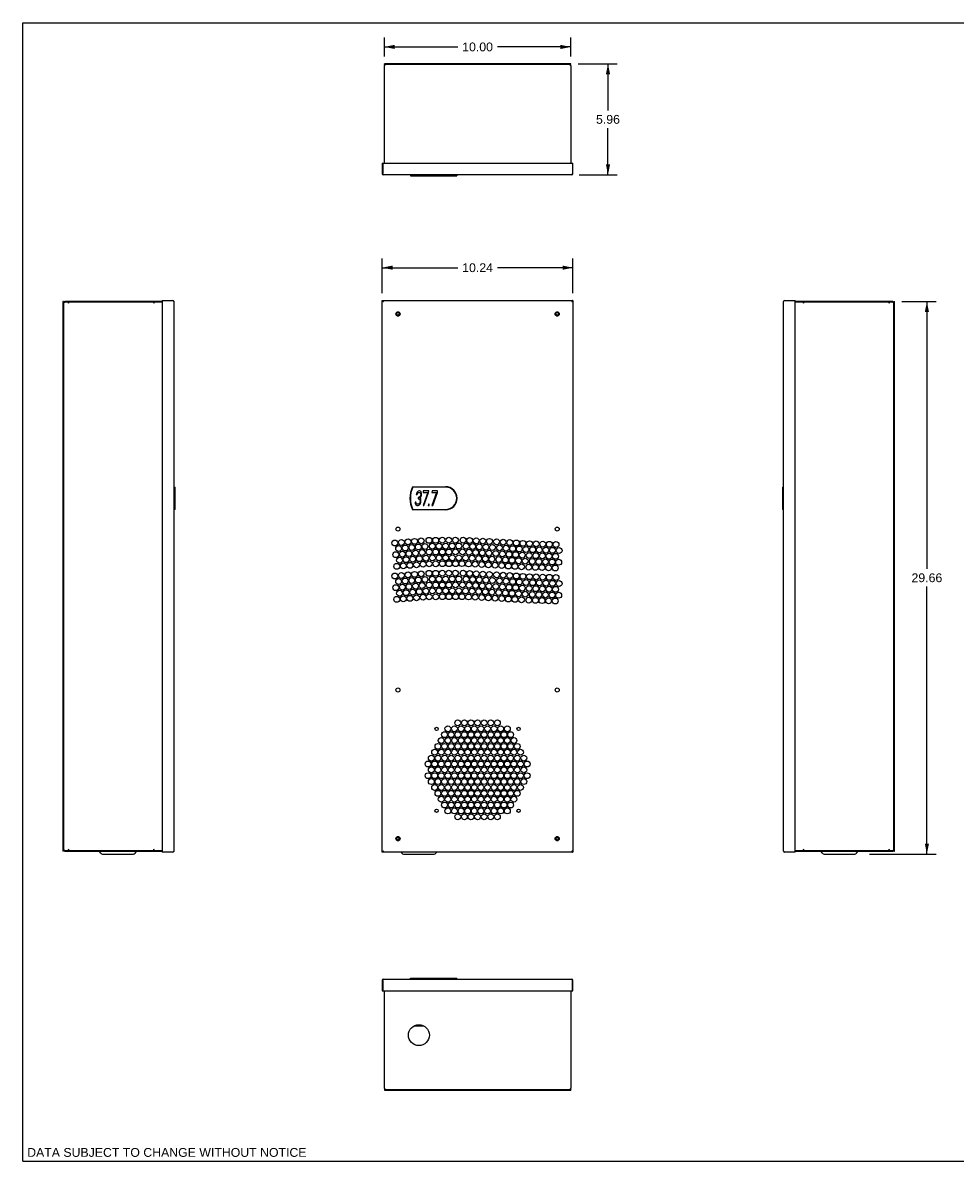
# Model space of a CAD drawing. Header units: inches. Extents: x 0 to 94.4, y 0 to 61.1.
# Tile 1 of 3: x 0 to 50, y 0 to 61.1. Entities that reach past the tile are written whole.
import ezdxf

# ---------------------------------------------------------------- set-up
doc = ezdxf.new("R2010")
doc.units = ezdxf.units.IN
doc.header["$LTSCALE"] = 5.194444
doc.header["$MEASUREMENT"] = 0
doc.layers.get('0').update_dxf_attribs({"linetype": 'CONTINUOUS'})
doc.layers.add('DIMENSIONS', color=7, linetype='CONTINUOUS')
doc.styles.get("Standard").update_dxf_attribs({"font": 'arial.ttf'})
doc.dimstyles.new('DIMSTYLE_1', dxfattribs={"dimtxt": 0.472222, "dimasz": 0.555556, "dimexe": 0.09, "dimexo": 0.07, "dimgap": 0.0425, "dimtad": 0, "dimtih": 1, "dimtoh": 1, "dimzin": 4, "dimdsep": 46, "dimtxsty": 'Standard', "dimblk": '_FILLED', "dimblk1": '_FILLED', "dimblk2": '_FILLED', "dimcen": 0.09, "dimazin": 1, "dimtfac": 1, "dimtdec": 3, "dimtofl": 0, "dimtmove": 0, "dimatfit": 3, "dimldrblk": '_FILLED', "dimfxl": 0, "dimtolj": 1, "dimtzin": 4, "dimarcsym": 0})

# ---------------------------------------------------------------- blocks, each defined once
blk = doc.blocks.new('_FILLED')
at = {"color": 0, "linetype": 'ByBlock'}
blk.add_solid([(0, 0), (-1, 0.2), (-1, -0.2)], dxfattribs=at)
blk = doc.blocks.new('*D1')
at = {"layer": 'DIMENSIONS', "color": 2, "linetype": 'Continuous'}
for p, q in [((19.401, 59.294), (19.401, 60.315)), ((29.401, 59.294), (29.401, 60.315)), ((19.401, 59.815), (23.34, 59.815)), ((29.401, 59.815), (25.462, 59.815))]:
    blk.add_line(p, q, dxfattribs=at)
at = {"layer": 'DIMENSIONS', "color": 2, "linetype": 'Continuous', "xscale": 0.5555555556, "yscale": 0.5555555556, "zscale": 0.5555555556, "rotation": 180}
blk.add_blockref('_FILLED', (19.401, 59.815), dxfattribs=at)
at = {"layer": 'DIMENSIONS', "color": 2, "linetype": 'Continuous', "xscale": 0.5555555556, "yscale": 0.5555555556, "zscale": 0.5555555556}
blk.add_blockref('_FILLED', (29.401, 59.815), dxfattribs=at)
at = {"layer": 'DIMENSIONS', "color": 2, "linetype": 'Continuous', "insert": (24.401, 60.051), "char_height": 0.4722, "width": 1.65014, "attachment_point": 2, "line_spacing_factor": 0.9}
blk.add_mtext('10.00', dxfattribs=at)
blk = doc.blocks.new('*D2')
at = {"layer": 'DIMENSIONS', "color": 2, "linetype": 'Continuous'}
for p, q in [((29.79, 58.905), (31.897, 58.905)), ((31.397, 58.905), (31.397, 56.399)), ((31.397, 52.949), (31.397, 55.455)), ((29.845, 52.949), (31.897, 52.949))]:
    blk.add_line(p, q, dxfattribs=at)
at = {"layer": 'DIMENSIONS', "color": 2, "linetype": 'Continuous', "xscale": 0.5555555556, "yscale": 0.5555555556, "zscale": 0.5555555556}
for p, rotation in [((31.397, 58.905), 90), ((31.397, 52.949), 270)]:
    blk.add_blockref('_FILLED', p, dxfattribs=dict(at, rotation=rotation))
at = {"layer": 'DIMENSIONS', "color": 2, "linetype": 'Continuous', "insert": (31.397, 56.163), "char_height": 0.4722, "width": 1.28325, "attachment_point": 2, "line_spacing_factor": 0.9}
blk.add_mtext('5.96', dxfattribs=at)
blk = doc.blocks.new('*D3')
at = {"layer": 'DIMENSIONS', "color": 2, "linetype": 'Continuous'}
for p, q in [((19.283, 46.595), (19.283, 48.464)), ((29.519, 46.595), (29.519, 48.464)), ((19.283, 47.964), (23.34, 47.964)), ((29.519, 47.964), (25.462, 47.964))]:
    blk.add_line(p, q, dxfattribs=at)
at = {"layer": 'DIMENSIONS', "color": 2, "linetype": 'Continuous', "xscale": 0.5555555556, "yscale": 0.5555555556, "zscale": 0.5555555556, "rotation": 180}
blk.add_blockref('_FILLED', (19.283, 47.964), dxfattribs=at)
at = {"layer": 'DIMENSIONS', "color": 2, "linetype": 'Continuous', "xscale": 0.5555555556, "yscale": 0.5555555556, "zscale": 0.5555555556}
blk.add_blockref('_FILLED', (29.519, 47.964), dxfattribs=at)
at = {"layer": 'DIMENSIONS', "color": 2, "linetype": 'Continuous', "insert": (24.401, 48.2), "char_height": 0.4722, "width": 1.65014, "attachment_point": 2, "line_spacing_factor": 0.9}
blk.add_mtext('10.24', dxfattribs=at)
blk = doc.blocks.new('*D4')
at = {"layer": 'DIMENSIONS', "color": 2, "linetype": 'Continuous'}
for p, q in [((47.165, 46.148), (49.008, 46.148)), ((48.508, 46.148), (48.508, 31.792)), ((48.508, 16.491), (48.508, 30.847)), ((45.434, 16.491), (49.008, 16.491))]:
    blk.add_line(p, q, dxfattribs=at)
at = {"layer": 'DIMENSIONS', "color": 2, "linetype": 'Continuous', "xscale": 0.5555555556, "yscale": 0.5555555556, "zscale": 0.5555555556}
for p, rotation in [((48.508, 46.148), 90), ((48.508, 16.491), 270)]:
    blk.add_blockref('_FILLED', p, dxfattribs=dict(at, rotation=rotation))
at = {"layer": 'DIMENSIONS', "color": 2, "linetype": 'Continuous', "insert": (48.508, 31.555), "char_height": 0.4722, "width": 1.65014, "attachment_point": 2, "line_spacing_factor": 0.9}
blk.add_mtext('29.66', dxfattribs=at)

msp = doc.modelspace()

# ---------------------------------------------------------------- linework, layer by layer
at = {"color": 7, "linetype": 'Continuous'}
for p, q in [((0, 0), (0, 61.1111)), ((0, 61.1111), (94.4444, 61.1111)), ((19.4013, 58.8659), (19.4013, 58.9053)), ((29.4013, 58.9053), (19.4013, 58.9053)), ((29.4013, 58.8659), (19.4013, 58.8659)), ((19.4013, 53.5785), (19.4013, 58.803)), ((29.3908, 58.8193), (29.4013, 58.803)), ((29.4013, 58.8659), (29.4013, 58.9053)), ((29.4013, 58.803), (29.4013, 53.5785)), ((19.2832, 53.5785), (19.2832, 53.0116)), ((19.2832, 53.5785), (29.5194, 53.5785)), ((19.3147, 53.5785), (19.3147, 53.0116)), ((29.4879, 53.5785), (29.4879, 53.0116)), ((29.5194, 53.0116), (29.5194, 53.5785)), ((19.2832, 53.0116), (19.3147, 53.0116)), ((19.3186, 52.9993), (19.3147, 53.0116)), ((19.3225, 52.9875), (19.3186, 52.9993)), ((29.4564, 52.9486), (19.3462, 52.9486)), ((20.795, 52.9486), (20.795, 52.8896)), ((20.795, 52.8896), (23.2832, 52.8896)), ((20.9225, 52.9486), (20.9225, 52.8896)), ((23.2832, 52.9486), (23.2832, 52.8896)), ((29.4603, 52.9498), (29.4564, 52.9486)), ((29.4879, 53.0116), (29.4839, 52.9993)), ((29.4879, 53.0116), (29.5194, 53.0116)), ((2.1539, 46.1481), (2.1539, 16.6481)), ((2.1932, 46.1481), (2.1539, 46.1481)), ((2.1932, 46.1481), (2.1932, 16.6481)), ((2.2212, 46.1047), (2.2321, 46.1087)), ((2.2321, 46.1087), (2.2439, 46.1126)), ((2.2439, 46.1126), (2.2562, 46.1166)), ((2.2562, 46.1481), (2.2562, 46.1166)), ((7.4806, 46.1481), (2.2562, 46.1481)), ((7.4806, 46.1166), (2.2562, 46.1166)), ((2.4167, 46.1166), (2.4531, 46.0536)), ((2.4531, 46.1165), (2.4531, 46.0536)), ((7.0358, 46.0536), (7.0721, 46.1166)), ((7.0358, 46.0536), (7.0358, 46.1146)), ((7.4806, 46.2064), (7.4806, 16.5897)), ((7.4806, 46.2064), (8.0476, 46.2064)), ((8.0476, 46.2064), (8.0639, 46.1959)), ((8.1084, 46.1539), (8.1106, 46.1434)), ((8.1106, 46.1434), (8.1106, 16.6527)), ((19.2832, 16.5897), (19.2832, 46.2064)), ((19.2832, 46.2064), (29.5194, 46.2064)), ((19.3157, 46.1959), (19.3147, 46.2064)), ((19.3186, 46.2051), (19.3147, 46.2064)), ((19.3147, 46.1644), (19.3298, 46.1539)), ((19.3304, 46.1644), (19.3239, 46.1749)), ((19.3298, 46.1539), (19.3462, 46.1434)), ((29.4603, 46.1557), (29.4564, 46.1434)), ((29.5172, 46.1959), (29.5194, 46.2064)), ((29.5194, 46.2064), (29.5194, 16.5897)), ((40.819, 16.6527), (40.819, 46.1434)), ((40.8657, 46.1959), (40.882, 46.2064)), ((40.882, 46.2064), (41.4489, 46.2064)), ((41.4489, 16.5897), (41.4489, 46.2064)), ((46.6733, 46.1481), (41.4489, 46.1481)), ((46.6733, 46.1166), (41.4489, 46.1166)), ((41.8574, 46.1166), (41.8938, 46.0536)), ((41.8938, 46.1165), (41.8938, 46.0536)), ((46.4765, 46.0536), (46.5128, 46.1166)), ((46.4765, 46.0536), (46.4765, 46.1146)), ((46.6733, 46.1166), (46.6733, 46.1481)), ((46.6733, 46.1166), (46.6856, 46.1126)), ((46.6856, 46.1126), (46.6974, 46.1087)), ((46.7363, 16.6481), (46.7363, 46.1481)), ((46.7363, 46.1481), (46.7757, 46.1481)), ((46.7757, 16.6481), (46.7757, 46.1481)), ((20.0673, 45.5703), (20.0233, 45.494)), ((20.0233, 45.4714), (20.0673, 45.3951)), ((20.0859, 45.3843), (20.1748, 45.3843)), ((20.1749, 45.5811), (20.086, 45.5811)), ((20.2375, 45.494), (20.1935, 45.5703)), ((20.1935, 45.3951), (20.2375, 45.4714)), ((28.609, 45.5703), (28.565, 45.494)), ((28.565, 45.4714), (28.6091, 45.3951)), ((28.7166, 45.5811), (28.6277, 45.5811)), ((28.6277, 45.3843), (28.7166, 45.3843)), ((28.7793, 45.494), (28.7352, 45.5703)), ((28.7352, 45.3951), (28.7792, 45.4714)), ((8.1106, 36.1855), (8.1696, 36.1855)), ((8.1696, 34.9847), (8.1696, 36.1855)), ((20.9097, 36.2051), (22.6828, 36.2051)), ((22.6828, 36.1855), (20.9225, 36.1855)), ((40.7599, 36.1855), (40.7599, 34.9847)), ((40.7599, 36.1855), (40.819, 36.1855)), ((21.1309, 35.8615), (21.1144, 35.7945)), ((21.1144, 35.7945), (21.1555, 35.7945)), ((21.1719, 35.9285), (21.1309, 35.8615)), ((21.1555, 35.7945), (21.178, 35.8447)), ((21.2088, 35.962), (21.1719, 35.9285)), ((21.178, 35.8447), (21.2067, 35.8782)), ((21.2067, 35.8782), (21.2498, 35.895)), ((21.2169, 35.6269), (21.2087, 35.5599)), ((21.2087, 35.5599), (21.2415, 35.5599)), ((21.2683, 35.9788), (21.2088, 35.962)), ((21.2497, 35.6269), (21.2169, 35.6269)), ((21.2415, 35.5599), (21.2886, 35.5432)), ((21.303, 35.6604), (21.2497, 35.6269)), ((21.2498, 35.895), (21.2826, 35.895)), ((21.2847, 35.9788), (21.2683, 35.9788)), ((21.2826, 35.895), (21.3216, 35.8782)), ((21.3401, 35.962), (21.2847, 35.9788)), ((21.2886, 35.5432), (21.3091, 35.5097)), ((21.3236, 35.694), (21.303, 35.6604)), ((21.3091, 35.5097), (21.3173, 35.4427)), ((21.3112, 35.5934), (21.3502, 35.6437)), ((21.3481, 35.5599), (21.3112, 35.5934)), ((21.3216, 35.8782), (21.3421, 35.8447)), ((21.3482, 35.761), (21.3236, 35.694)), ((21.3688, 35.9285), (21.3401, 35.962)), ((21.3421, 35.8447), (21.3523, 35.7945)), ((21.3583, 35.5097), (21.3481, 35.5599)), ((21.3523, 35.7945), (21.3482, 35.761)), ((21.3502, 35.6437), (21.3728, 35.694)), ((21.3583, 35.4428), (21.3583, 35.5097)), ((21.3933, 35.8615), (21.3688, 35.9285)), ((21.3728, 35.694), (21.3892, 35.761)), ((21.3892, 35.761), (21.3933, 35.7946)), ((21.3933, 35.7946), (21.3933, 35.8615)), ((21.7255, 35.895), (21.4751, 35.1914)), ((21.4898, 35.9788), (21.4795, 35.895)), ((21.4795, 35.895), (21.7255, 35.895)), ((21.785, 35.9788), (21.4898, 35.9788)), ((21.5243, 35.1914), (21.7747, 35.895)), ((21.7747, 35.895), (21.785, 35.9788)), ((22.1931, 35.895), (21.9426, 35.1914)), ((21.9573, 35.9788), (21.947, 35.895)), ((21.947, 35.895), (22.1931, 35.895)), ((22.2526, 35.9788), (21.9573, 35.9788)), ((21.9918, 35.1914), (22.2423, 35.895)), ((22.2423, 35.895), (22.2526, 35.9788)), ((8.1696, 34.9847), (8.1106, 34.9847)), ((22.6828, 34.965), (20.9097, 34.965)), ((20.9225, 34.9847), (22.6828, 34.9847)), ((21.0548, 35.3756), (21.0568, 35.3254)), ((21.0958, 35.3756), (21.0548, 35.3756)), ((21.0568, 35.3254), (21.0671, 35.2751)), ((21.0671, 35.2751), (21.0876, 35.2416)), ((21.0876, 35.2416), (21.1163, 35.2081)), ((21.0999, 35.3421), (21.0958, 35.3756)), ((21.1122, 35.3086), (21.0999, 35.3421)), ((21.1265, 35.2919), (21.1122, 35.3086)), ((21.1163, 35.2081), (21.147, 35.1914)), ((21.1655, 35.2751), (21.1265, 35.2919)), ((21.147, 35.1914), (21.2126, 35.1914)), ((21.2147, 35.2751), (21.1655, 35.2751)), ((21.2126, 35.1914), (21.2475, 35.2081)), ((21.2578, 35.2919), (21.2147, 35.2751)), ((21.2475, 35.2081), (21.2844, 35.2416)), ((21.2762, 35.3086), (21.2578, 35.2919)), ((21.2968, 35.3421), (21.2762, 35.3086)), ((21.2844, 35.2416), (21.3131, 35.2751)), ((21.3091, 35.3756), (21.2968, 35.3421)), ((21.3173, 35.4427), (21.3091, 35.3756)), ((21.3131, 35.2751), (21.3357, 35.3254)), ((21.3357, 35.3254), (21.3501, 35.3756)), ((21.3501, 35.3756), (21.3583, 35.4428)), ((21.4751, 35.1914), (21.5243, 35.1914)), ((21.7643, 35.2751), (21.754, 35.1914)), ((21.754, 35.1914), (21.795, 35.1914)), ((21.8053, 35.2751), (21.7643, 35.2751)), ((21.795, 35.1914), (21.8053, 35.2751)), ((21.9426, 35.1914), (21.9918, 35.1914)), ((40.819, 34.9847), (40.7599, 34.9847)), ((20.0673, 17.401), (20.0233, 17.3247)), ((20.0233, 17.3021), (20.0673, 17.2258)), ((20.0859, 17.215), (20.1748, 17.215)), ((20.1749, 17.4118), (20.086, 17.4118)), ((20.2375, 17.3247), (20.1935, 17.401)), ((20.1935, 17.2258), (20.2375, 17.3021)), ((28.609, 17.401), (28.565, 17.3247)), ((28.565, 17.3021), (28.6091, 17.2258)), ((28.7166, 17.4118), (28.6277, 17.4118)), ((28.6277, 17.215), (28.7166, 17.215)), ((28.7793, 17.3247), (28.7352, 17.401)), ((28.7352, 17.2258), (28.7792, 17.3021)), ((2.1932, 16.6481), (2.1539, 16.6481)), ((2.2439, 16.6835), (2.2321, 16.6874)), ((2.2562, 16.6795), (2.2439, 16.6835)), ((2.2562, 16.6795), (7.4806, 16.6795)), ((2.2562, 16.6795), (2.2562, 16.6481)), ((2.2562, 16.6481), (7.4806, 16.6481)), ((2.4531, 16.7425), (2.4167, 16.6795)), ((2.4531, 16.7425), (2.4531, 16.6815)), ((4.1917, 16.5347), (4.1208, 16.6292)), ((6.0216, 16.5347), (6.0925, 16.6292)), ((7.0721, 16.6795), (7.0358, 16.7425)), ((7.0358, 16.6796), (7.0358, 16.7425)), ((8.0476, 16.5897), (7.4806, 16.5897)), ((8.0639, 16.6002), (8.0476, 16.5897)), ((19.2853, 16.6002), (19.2832, 16.5897)), ((29.5194, 16.5897), (19.2832, 16.5897)), ((19.3422, 16.6404), (19.3462, 16.6527)), ((20.2954, 16.5897), (20.3367, 16.5347)), ((22.2079, 16.5897), (22.1666, 16.5347)), ((29.4727, 16.6422), (29.4564, 16.6527)), ((29.4721, 16.6317), (29.4787, 16.6212)), ((29.4879, 16.6317), (29.4727, 16.6422)), ((29.4839, 16.591), (29.4879, 16.5897)), ((29.4868, 16.6002), (29.4879, 16.5897)), ((40.8211, 16.6422), (40.819, 16.6527)), ((40.882, 16.5897), (40.8657, 16.6002)), ((41.4489, 16.5897), (40.882, 16.5897)), ((41.4489, 16.6795), (46.6733, 16.6795)), ((41.4489, 16.6481), (46.6733, 16.6481)), ((41.8938, 16.7425), (41.8574, 16.6795)), ((41.8938, 16.7425), (41.8938, 16.6815)), ((42.908, 16.5347), (42.8371, 16.6292)), ((44.7379, 16.5347), (44.8088, 16.6292)), ((46.5128, 16.6795), (46.4765, 16.7425)), ((46.4765, 16.6796), (46.4765, 16.7425)), ((46.6856, 16.6835), (46.6733, 16.6795)), ((46.6733, 16.6481), (46.6733, 16.6795)), ((46.6974, 16.6874), (46.6856, 16.6835)), ((46.7083, 16.6914), (46.6974, 16.6874)), ((46.7363, 16.6481), (46.7757, 16.6481)), ((4.2799, 16.4906), (5.9334, 16.4906)), ((20.4249, 16.4906), (22.0784, 16.4906)), ((42.9962, 16.4906), (44.6497, 16.4906)), ((20.795, 9.7718), (20.795, 9.8308)), ((20.795, 9.8308), (23.2832, 9.8308)), ((20.9225, 9.8308), (20.9225, 9.7718)), ((23.2832, 9.7718), (23.2832, 9.8308)), ((19.2832, 9.7088), (19.2832, 9.1419)), ((19.3147, 9.7088), (19.2832, 9.7088)), ((19.3147, 9.7088), (19.3186, 9.7211)), ((19.3147, 9.7088), (19.3147, 9.1419)), ((19.3422, 9.7706), (19.3462, 9.7718)), ((19.3462, 9.7718), (29.4564, 9.7718)), ((29.48, 9.7329), (29.4839, 9.7211)), ((29.4839, 9.7211), (29.4879, 9.7088)), ((29.5194, 9.7088), (29.4879, 9.7088)), ((29.4879, 9.1419), (29.4879, 9.7088)), ((29.5194, 9.1419), (29.5194, 9.7088)), ((19.2832, 9.1419), (29.5194, 9.1419)), ((19.4013, 3.9175), (19.4013, 9.1419)), ((29.4013, 9.1419), (29.4013, 3.9175)), ((20.9853, 7.26), (21.518, 7.26)), ((19.4118, 3.9012), (19.4013, 3.9175)), ((19.4013, 3.8545), (19.4013, 3.8151)), ((19.4013, 3.8545), (29.4013, 3.8545)), ((19.4013, 3.8151), (29.4013, 3.8151)), ((29.4013, 3.8545), (29.4013, 3.8151)), ((0, 0), (94.4444, 0))]:
    msp.add_line(p, q, dxfattribs=at)
for points in [[(19.4013, 58.803), (19.4118, 58.8193), (19.4223, 58.8344)], [(19.4223, 58.8344), (19.4328, 58.8475), (19.4433, 58.8575), (19.4538, 58.8638)], [(29.3383, 58.8659), (29.3488, 58.8638), (29.3593, 58.8575), (29.3698, 58.8475)], [(29.3698, 58.8475), (29.3803, 58.8345), (29.3908, 58.8193)], [(19.3462, 52.9486), (19.3422, 52.9498), (19.3383, 52.9534), (19.3343, 52.9592), (19.3304, 52.9671), (19.3265, 52.9766), (19.3225, 52.9875)], [(29.4839, 52.9993), (29.48, 52.9875), (29.4761, 52.9766), (29.4721, 52.9671), (29.4682, 52.9592), (29.4643, 52.9534), (29.4603, 52.9498)], [(2.1932, 46.0851), (2.1944, 46.089), (2.198, 46.0929), (2.2039, 46.0969), (2.2117, 46.1008), (2.2212, 46.1047)], [(8.0639, 46.1959), (8.0791, 46.1854), (8.0921, 46.1749), (8.1021, 46.1644), (8.1084, 46.1539)], [(19.2832, 46.2064), (19.2853, 46.1959), (19.2916, 46.1854)], [(19.2916, 46.1854), (19.3016, 46.1749), (19.3147, 46.1644)], [(19.3239, 46.1749), (19.3189, 46.1854), (19.3157, 46.1959)], [(19.3383, 46.1675), (19.3343, 46.1784), (19.3304, 46.1879), (19.3265, 46.1957), (19.3225, 46.2016), (19.3186, 46.2051)], [(19.3285, 46.1675), (19.3304, 46.1656), (19.3357, 46.1591), (19.3409, 46.1515), (19.3462, 46.1434)], [(19.3462, 46.1434), (19.338, 46.1539), (19.3304, 46.1644)], [(19.3462, 46.1434), (19.3422, 46.1557), (19.3383, 46.1675)], [(29.4564, 46.1434), (29.4616, 46.1515), (29.4669, 46.1591), (29.4721, 46.1656), (29.4741, 46.1675)], [(29.4564, 46.1434), (29.4727, 46.1539), (29.4879, 46.1644)], [(29.4682, 46.1784), (29.4643, 46.1675), (29.4603, 46.1557)], [(29.4787, 46.1749), (29.4721, 46.1644), (29.4645, 46.1539)], [(29.4879, 46.2064), (29.4839, 46.2051), (29.48, 46.2016), (29.4761, 46.1957), (29.4721, 46.1879), (29.4682, 46.1784)], [(29.4879, 46.2064), (29.4868, 46.1959), (29.4837, 46.1854), (29.4787, 46.1749)], [(29.4879, 46.1644), (29.5009, 46.1749), (29.5109, 46.1854), (29.5172, 46.1959)], [(40.819, 46.1434), (40.8211, 46.1539), (40.8274, 46.1644)], [(40.8274, 46.1644), (40.8374, 46.1749), (40.8505, 46.1854), (40.8657, 46.1959)], [(46.6974, 46.1087), (46.7083, 46.1047), (46.7179, 46.1008), (46.7257, 46.0969), (46.7315, 46.0929), (46.7351, 46.089)], [(2.2321, 16.6874), (2.2212, 16.6914), (2.2117, 16.6953), (2.2039, 16.6992), (2.198, 16.7032), (2.1944, 16.7071)], [(8.1021, 16.6317), (8.0921, 16.6212), (8.0791, 16.6107), (8.0639, 16.6002)], [(8.1106, 16.6527), (8.1084, 16.6422), (8.1021, 16.6317)], [(19.3147, 16.6317), (19.3016, 16.6212), (19.2916, 16.6107), (19.2853, 16.6002)], [(19.3462, 16.6527), (19.3298, 16.6422), (19.3147, 16.6317)], [(19.3147, 16.5897), (19.3157, 16.6002), (19.3189, 16.6107), (19.3239, 16.6212)], [(19.3147, 16.5897), (19.3186, 16.591), (19.3225, 16.5945), (19.3265, 16.6004), (19.3304, 16.6082), (19.3343, 16.6177)], [(19.3239, 16.6212), (19.3304, 16.6317), (19.338, 16.6422)], [(19.3462, 16.6527), (19.3409, 16.6446), (19.3357, 16.637), (19.3304, 16.6305), (19.3285, 16.6286)], [(19.3343, 16.6177), (19.3383, 16.6286), (19.3422, 16.6404)], [(29.4741, 16.6286), (29.4721, 16.6305), (29.4669, 16.637), (29.4616, 16.6446), (29.4564, 16.6527)], [(29.4564, 16.6527), (29.4645, 16.6422), (29.4721, 16.6317)], [(29.4564, 16.6527), (29.4603, 16.6404), (29.4643, 16.6286)], [(29.4643, 16.6286), (29.4682, 16.6177), (29.4721, 16.6082), (29.4761, 16.6004), (29.48, 16.5945), (29.4839, 16.591)], [(29.4787, 16.6212), (29.4837, 16.6107), (29.4868, 16.6002)], [(29.5109, 16.6107), (29.5009, 16.6212), (29.4879, 16.6317)], [(29.5194, 16.5897), (29.5172, 16.6002), (29.5109, 16.6107)], [(40.8657, 16.6002), (40.8505, 16.6107), (40.8374, 16.6212), (40.8274, 16.6317), (40.8211, 16.6422)], [(46.7363, 16.711), (46.7351, 16.7071), (46.7315, 16.7032), (46.7257, 16.6992), (46.7179, 16.6953), (46.7083, 16.6914)], [(19.3186, 9.7211), (19.3225, 9.7329), (19.3265, 9.7438), (19.3304, 9.7533), (19.3343, 9.7612), (19.3383, 9.767), (19.3422, 9.7706)], [(29.4564, 9.7718), (29.4603, 9.7706), (29.4643, 9.767), (29.4682, 9.7612), (29.4721, 9.7533), (29.4761, 9.7438), (29.48, 9.7329)], [(19.4328, 3.8729), (19.4223, 3.886), (19.4118, 3.9012)], [(19.4643, 3.8545), (19.4538, 3.8566), (19.4433, 3.8629), (19.4328, 3.8729)], [(29.3803, 3.886), (29.3698, 3.8729), (29.3593, 3.8629), (29.3488, 3.8566)], [(29.4013, 3.9175), (29.3908, 3.9012), (29.3803, 3.886)]]:
    msp.add_lwpolyline(points, dxfattribs=at)
for centre, radius in [((20.1304, 45.4827), 0.1083), ((20.1304, 45.4827), 0.0787), ((20.1304, 45.4827), 0.0709), ((28.6721, 45.4827), 0.1083), ((28.6721, 45.4827), 0.0787), ((28.6721, 45.4827), 0.0709), ((20.1296, 33.9314), 0.1083), ((28.6729, 33.9314), 0.1083), ((19.9625, 33.1876), 0.1575), ((20.1644, 32.8878), 0.1575), ((20.3157, 33.216), 0.1575), ((20.5176, 32.9162), 0.1575), ((20.6689, 33.2444), 0.1575), ((20.8707, 32.9447), 0.1575), ((21.0221, 33.2728), 0.1575), ((21.2239, 32.9731), 0.1575), ((21.3753, 33.3012), 0.1575), ((21.5771, 33.0015), 0.1575), ((21.7963, 33.3294), 0.1575), ((21.9753, 33.0155), 0.1575), ((22.1506, 33.3315), 0.1575), ((22.3296, 33.0176), 0.1575), ((22.5049, 33.3337), 0.1575), ((22.684, 33.0198), 0.1575), ((22.8592, 33.3358), 0.1575), ((23.0383, 33.0219), 0.1575), ((23.2136, 33.3379), 0.1575), ((23.3926, 33.024), 0.1575), ((23.6212, 33.337), 0.1575), ((23.7836, 33.0141), 0.1575), ((23.9751, 33.3206), 0.1575), ((24.1375, 32.9977), 0.1575), ((24.3291, 33.3042), 0.1575), ((24.4915, 32.9813), 0.1575), ((24.683, 33.2878), 0.1575), ((24.8454, 32.9649), 0.1575), ((25.037, 33.2714), 0.1575), ((25.1994, 32.9485), 0.1575), ((25.4201, 33.2528), 0.1575), ((25.5777, 32.9276), 0.1575), ((25.7738, 33.2311), 0.1575), ((25.9313, 32.9059), 0.1575), ((26.1275, 33.2094), 0.1575), ((26.285, 32.8841), 0.1575), ((26.4811, 33.1876), 0.1575), ((26.6387, 32.8624), 0.1575), ((26.8348, 33.1659), 0.1575), ((27.19, 33.1479), 0.1575), ((27.5441, 33.1364), 0.1575), ((27.8983, 33.125), 0.1575), ((28.2524, 33.1135), 0.1575), ((28.6066, 33.1021), 0.1575), ((20.013, 32.5597), 0.1575), ((20.2149, 32.2599), 0.1575), ((20.3662, 32.5881), 0.1575), ((20.5681, 32.2883), 0.1575), ((20.7194, 32.6165), 0.1575), ((20.9213, 32.3168), 0.1575), ((21.0726, 32.6449), 0.1575), ((21.2745, 32.3452), 0.1575), ((21.4258, 32.6733), 0.1575), ((21.6276, 32.3736), 0.1575), ((21.8, 32.6995), 0.1575), ((21.9791, 32.3856), 0.1575), ((22.1544, 32.7016), 0.1575), ((22.3334, 32.3877), 0.1575), ((22.5087, 32.7037), 0.1575), ((22.6878, 32.3899), 0.1575), ((22.863, 32.7059), 0.1575), ((23.0421, 32.392), 0.1575), ((23.2173, 32.708), 0.1575), ((23.3964, 32.3941), 0.1575), ((23.592, 32.7077), 0.1575), ((23.7544, 32.3849), 0.1575), ((23.946, 32.6913), 0.1575), ((24.1084, 32.3685), 0.1575), ((24.2999, 32.6749), 0.1575), ((24.4623, 32.3521), 0.1575), ((24.6539, 32.6585), 0.1575), ((24.8163, 32.3357), 0.1575), ((25.0078, 32.6421), 0.1575), ((25.1702, 32.3193), 0.1575), ((25.3815, 32.6241), 0.1575), ((25.5391, 32.2988), 0.1575), ((25.7352, 32.6024), 0.1575), ((25.8927, 32.2771), 0.1575), ((26.0889, 32.5806), 0.1575), ((26.2464, 32.2554), 0.1575), ((26.4425, 32.5589), 0.1575), ((26.6, 32.2337), 0.1575), ((26.7962, 32.5372), 0.1575), ((26.9923, 32.8407), 0.1575), ((27.1696, 32.5183), 0.1575), ((27.3569, 32.8274), 0.1575), ((27.5238, 32.5069), 0.1575), ((27.711, 32.8159), 0.1575), ((27.8779, 32.4954), 0.1575), ((28.0652, 32.8045), 0.1575), ((28.2321, 32.4839), 0.1575), ((28.4193, 32.793), 0.1575), ((28.5862, 32.4725), 0.1575), ((28.7735, 32.7815), 0.1575), ((20.0636, 31.9318), 0.1575), ((20.4167, 31.9602), 0.1575), ((20.7699, 31.9886), 0.1575), ((21.1231, 32.017), 0.1575), ((21.4763, 32.0454), 0.1575), ((21.8038, 32.0696), 0.1575), ((22.1582, 32.0717), 0.1575), ((22.5125, 32.0738), 0.1575), ((22.8668, 32.076), 0.1575), ((23.2211, 32.0781), 0.1575), ((23.5629, 32.0785), 0.1575), ((23.9168, 32.0621), 0.1575), ((24.2708, 32.0457), 0.1575), ((24.6247, 32.0293), 0.1575), ((24.9787, 32.0129), 0.1575), ((25.3429, 31.9953), 0.1575), ((25.6966, 31.9736), 0.1575), ((26.0502, 31.9519), 0.1575), ((26.4039, 31.9302), 0.1575), ((26.7576, 31.9085), 0.1575), ((26.9537, 32.212), 0.1575), ((27.1493, 31.8887), 0.1575), ((27.3365, 32.1978), 0.1575), ((27.5034, 31.8773), 0.1575), ((27.6907, 32.1863), 0.1575), ((27.8576, 31.8658), 0.1575), ((28.0448, 32.1749), 0.1575), ((28.2117, 31.8543), 0.1575), ((28.399, 32.1634), 0.1575), ((28.5659, 31.8429), 0.1575), ((28.7531, 32.152), 0.1575), ((19.9625, 31.4159), 0.1575), ((20.1644, 31.1162), 0.1575), ((20.3157, 31.4443), 0.1575), ((20.5176, 31.1446), 0.1575), ((20.6689, 31.4727), 0.1575), ((20.8707, 31.173), 0.1575), ((21.0221, 31.5012), 0.1575), ((21.2239, 31.2014), 0.1575), ((21.3753, 31.5296), 0.1575), ((21.5771, 31.2298), 0.1575), ((21.7963, 31.5577), 0.1575), ((21.9753, 31.2439), 0.1575), ((22.1506, 31.5599), 0.1575), ((22.3296, 31.246), 0.1575), ((22.5049, 31.562), 0.1575), ((22.684, 31.2481), 0.1575), ((22.8592, 31.5641), 0.1575), ((23.0383, 31.2502), 0.1575), ((23.2136, 31.5663), 0.1575), ((23.3926, 31.2524), 0.1575), ((23.6212, 31.5653), 0.1575), ((23.7836, 31.2425), 0.1575), ((23.9751, 31.5489), 0.1575), ((24.1375, 31.2261), 0.1575), ((24.3291, 31.5325), 0.1575), ((24.4915, 31.2097), 0.1575), ((24.683, 31.5161), 0.1575), ((24.8454, 31.1933), 0.1575), ((25.037, 31.4997), 0.1575), ((25.1994, 31.1769), 0.1575), ((25.4201, 31.4812), 0.1575), ((25.5777, 31.1559), 0.1575), ((25.7738, 31.4594), 0.1575), ((25.9313, 31.1342), 0.1575), ((26.1275, 31.4377), 0.1575), ((26.285, 31.1125), 0.1575), ((26.4811, 31.416), 0.1575), ((26.6387, 31.0908), 0.1575), ((26.8348, 31.3943), 0.1575), ((26.9923, 31.069), 0.1575), ((27.19, 31.3762), 0.1575), ((27.3569, 31.0557), 0.1575), ((27.5441, 31.3648), 0.1575), ((27.711, 31.0443), 0.1575), ((27.8983, 31.3533), 0.1575), ((28.0652, 31.0328), 0.1575), ((28.2524, 31.3419), 0.1575), ((28.4193, 31.0214), 0.1575), ((28.6066, 31.3304), 0.1575), ((28.7735, 31.0099), 0.1575), ((20.013, 30.788), 0.1575), ((20.2149, 30.4883), 0.1575), ((20.3662, 30.8164), 0.1575), ((20.5681, 30.5167), 0.1575), ((20.7194, 30.8448), 0.1575), ((20.9213, 30.5451), 0.1575), ((21.0726, 30.8733), 0.1575), ((21.2745, 30.5735), 0.1575), ((21.4258, 30.9017), 0.1575), ((21.6276, 30.6019), 0.1575), ((21.8, 30.9278), 0.1575), ((21.9791, 30.6139), 0.1575), ((22.1544, 30.93), 0.1575), ((22.3334, 30.6161), 0.1575), ((22.5087, 30.9321), 0.1575), ((22.6878, 30.6182), 0.1575), ((22.863, 30.9342), 0.1575), ((23.0421, 30.6203), 0.1575), ((23.2173, 30.9364), 0.1575), ((23.3964, 30.6225), 0.1575), ((23.592, 30.9361), 0.1575), ((23.7544, 30.6132), 0.1575), ((23.946, 30.9197), 0.1575), ((24.1084, 30.5968), 0.1575), ((24.2999, 30.9033), 0.1575), ((24.4623, 30.5804), 0.1575), ((24.6539, 30.8869), 0.1575), ((24.8163, 30.564), 0.1575), ((25.0078, 30.8705), 0.1575), ((25.1702, 30.5476), 0.1575), ((25.3815, 30.8524), 0.1575), ((25.5391, 30.5272), 0.1575), ((25.7352, 30.8307), 0.1575), ((25.8927, 30.5055), 0.1575), ((26.0889, 30.809), 0.1575), ((26.2464, 30.4838), 0.1575), ((26.4425, 30.7873), 0.1575), ((26.6, 30.462), 0.1575), ((26.7962, 30.7655), 0.1575), ((26.9537, 30.4403), 0.1575), ((27.1696, 30.7467), 0.1575), ((27.3365, 30.4261), 0.1575), ((27.5238, 30.7352), 0.1575), ((27.6907, 30.4147), 0.1575), ((27.8779, 30.7237), 0.1575), ((28.0448, 30.4032), 0.1575), ((28.2321, 30.7123), 0.1575), ((28.5862, 30.7008), 0.1575), ((20.0636, 30.1601), 0.1575), ((20.4167, 30.1885), 0.1575), ((20.7699, 30.217), 0.1575), ((21.1231, 30.2454), 0.1575), ((21.4763, 30.2738), 0.1575), ((21.8038, 30.2979), 0.1575), ((22.1582, 30.3001), 0.1575), ((22.5125, 30.3022), 0.1575), ((22.8668, 30.3043), 0.1575), ((23.2211, 30.3064), 0.1575), ((23.5629, 30.3068), 0.1575), ((23.9168, 30.2904), 0.1575), ((24.2708, 30.274), 0.1575), ((24.6247, 30.2576), 0.1575), ((24.9787, 30.2412), 0.1575), ((25.3429, 30.2237), 0.1575), ((25.6966, 30.202), 0.1575), ((26.0502, 30.1802), 0.1575), ((26.4039, 30.1585), 0.1575), ((26.7576, 30.1368), 0.1575), ((27.1493, 30.1171), 0.1575), ((27.5034, 30.1056), 0.1575), ((27.8576, 30.0941), 0.1575), ((28.2117, 30.0827), 0.1575), ((28.399, 30.3918), 0.1575), ((28.5659, 30.0712), 0.1575), ((28.7531, 30.3803), 0.1575), ((20.1296, 25.2955), 0.1083), ((28.6729, 25.2955), 0.1083), ((22.202, 23.2076), 0.0886), ((22.8068, 23.213), 0.1575), ((23.1611, 23.213), 0.1575), ((23.3383, 23.528), 0.1575), ((23.5154, 23.213), 0.1575), ((23.6926, 23.528), 0.1575), ((23.8698, 23.213), 0.1575), ((24.0469, 23.528), 0.1575), ((24.2241, 23.213), 0.1575), ((24.4013, 23.528), 0.1575), ((24.5784, 23.213), 0.1575), ((24.7556, 23.528), 0.1575), ((24.9328, 23.213), 0.1575), ((25.1099, 23.528), 0.1575), ((25.2871, 23.213), 0.1575), ((25.4643, 23.528), 0.1575), ((25.6414, 23.213), 0.1575), ((25.9958, 23.213), 0.1575), ((26.6005, 23.2076), 0.0886), ((22.4524, 22.5831), 0.1575), ((22.6296, 22.8981), 0.1575), ((22.8068, 22.5831), 0.1575), ((22.9839, 22.8981), 0.1575), ((23.1611, 22.5831), 0.1575), ((23.3383, 22.8981), 0.1575), ((23.5154, 22.5831), 0.1575), ((23.6926, 22.8981), 0.1575), ((23.8698, 22.5831), 0.1575), ((24.0469, 22.8981), 0.1575), ((24.2241, 22.5831), 0.1575), ((24.4013, 22.8981), 0.1575), ((24.5784, 22.5831), 0.1575), ((24.7556, 22.8981), 0.1575), ((24.9328, 22.5831), 0.1575), ((25.1099, 22.8981), 0.1575), ((25.2871, 22.5831), 0.1575), ((25.4643, 22.8981), 0.1575), ((25.6414, 22.5831), 0.1575), ((25.8186, 22.8981), 0.1575), ((25.9958, 22.5831), 0.1575), ((26.1729, 22.8981), 0.1575), ((26.3501, 22.5831), 0.1575), ((22.0981, 21.9532), 0.1575), ((22.2753, 22.2681), 0.1575), ((22.4524, 21.9532), 0.1575), ((22.6296, 22.2681), 0.1575), ((22.8068, 21.9532), 0.1575), ((22.9839, 22.2681), 0.1575), ((23.1611, 21.9532), 0.1575), ((23.3383, 22.2681), 0.1575), ((23.5154, 21.9532), 0.1575), ((23.6926, 22.2681), 0.1575), ((23.8698, 21.9532), 0.1575), ((24.0469, 22.2681), 0.1575), ((24.2241, 21.9532), 0.1575), ((24.4013, 22.2681), 0.1575), ((24.5784, 21.9532), 0.1575), ((24.7556, 22.2681), 0.1575), ((24.9328, 21.9532), 0.1575), ((25.1099, 22.2681), 0.1575), ((25.2871, 21.9532), 0.1575), ((25.4643, 22.2681), 0.1575), ((25.6414, 21.9532), 0.1575), ((25.8186, 22.2681), 0.1575), ((25.9958, 21.9532), 0.1575), ((26.1729, 22.2681), 0.1575), ((26.3501, 21.9532), 0.1575), ((26.5273, 22.2681), 0.1575), ((26.7044, 21.9532), 0.1575), ((21.7438, 21.3232), 0.1575), ((21.921, 21.6382), 0.1575), ((22.0981, 21.3232), 0.1575), ((22.2753, 21.6382), 0.1575), ((22.4524, 21.3232), 0.1575), ((22.6296, 21.6382), 0.1575), ((22.8068, 21.3232), 0.1575), ((22.9839, 21.6382), 0.1575), ((23.1611, 21.3232), 0.1575), ((23.3383, 21.6382), 0.1575), ((23.5154, 21.3232), 0.1575), ((23.6926, 21.6382), 0.1575), ((23.8698, 21.3232), 0.1575), ((24.0469, 21.6382), 0.1575), ((24.2241, 21.3232), 0.1575), ((24.4013, 21.6382), 0.1575), ((24.5784, 21.3232), 0.1575), ((24.7556, 21.6382), 0.1575), ((24.9328, 21.3232), 0.1575), ((25.1099, 21.6382), 0.1575), ((25.2871, 21.3232), 0.1575), ((25.4643, 21.6382), 0.1575), ((25.6414, 21.3232), 0.1575), ((25.8186, 21.6382), 0.1575), ((25.9958, 21.3232), 0.1575), ((26.1729, 21.6382), 0.1575), ((26.3501, 21.3232), 0.1575), ((26.5273, 21.6382), 0.1575), ((26.7044, 21.3232), 0.1575), ((26.8816, 21.6382), 0.1575), ((27.0587, 21.3232), 0.1575), ((21.7438, 20.6933), 0.1575), ((21.921, 21.0083), 0.1575), ((22.0981, 20.6933), 0.1575), ((22.2753, 21.0083), 0.1575), ((22.4524, 20.6933), 0.1575), ((22.6296, 21.0083), 0.1575), ((22.8068, 20.6933), 0.1575), ((22.9839, 21.0083), 0.1575), ((23.1611, 20.6933), 0.1575), ((23.3383, 21.0083), 0.1575), ((23.5154, 20.6933), 0.1575), ((23.6926, 21.0083), 0.1575), ((23.8698, 20.6933), 0.1575), ((24.0469, 21.0083), 0.1575), ((24.2241, 20.6933), 0.1575), ((24.4013, 21.0083), 0.1575), ((24.5784, 20.6933), 0.1575), ((24.7556, 21.0083), 0.1575), ((24.9328, 20.6933), 0.1575), ((25.1099, 21.0083), 0.1575), ((25.2871, 20.6933), 0.1575), ((25.4643, 21.0083), 0.1575), ((25.6414, 20.6933), 0.1575), ((25.8186, 21.0083), 0.1575), ((25.9958, 20.6933), 0.1575), ((26.1729, 21.0083), 0.1575), ((26.3501, 20.6933), 0.1575), ((26.5273, 21.0083), 0.1575), ((26.7044, 20.6933), 0.1575), ((26.8816, 21.0083), 0.1575), ((27.0587, 20.6933), 0.1575), ((21.921, 20.3784), 0.1575), ((22.0981, 20.0634), 0.1575), ((22.2753, 20.3784), 0.1575), ((22.4524, 20.0634), 0.1575), ((22.6296, 20.3784), 0.1575), ((22.8068, 20.0634), 0.1575), ((22.9839, 20.3784), 0.1575), ((23.1611, 20.0634), 0.1575), ((23.3383, 20.3784), 0.1575), ((23.5154, 20.0634), 0.1575), ((23.6926, 20.3784), 0.1575), ((23.8698, 20.0634), 0.1575), ((24.0469, 20.3784), 0.1575), ((24.2241, 20.0634), 0.1575), ((24.4013, 20.3784), 0.1575), ((24.5784, 20.0634), 0.1575), ((24.7556, 20.3784), 0.1575), ((24.9328, 20.0634), 0.1575), ((25.1099, 20.3784), 0.1575), ((25.2871, 20.0634), 0.1575), ((25.4643, 20.3784), 0.1575), ((25.6414, 20.0634), 0.1575), ((25.8186, 20.3784), 0.1575), ((25.9958, 20.0634), 0.1575), ((26.1729, 20.3784), 0.1575), ((26.3501, 20.0634), 0.1575), ((26.5273, 20.3784), 0.1575), ((26.7044, 20.0634), 0.1575), ((26.8816, 20.3784), 0.1575), ((22.2753, 19.7484), 0.1575), ((22.4524, 19.4335), 0.1575), ((22.6296, 19.7484), 0.1575), ((22.8068, 19.4335), 0.1575), ((22.9839, 19.7484), 0.1575), ((23.1611, 19.4335), 0.1575), ((23.3383, 19.7484), 0.1575), ((23.5154, 19.4335), 0.1575), ((23.6926, 19.7484), 0.1575), ((23.8698, 19.4335), 0.1575), ((24.0469, 19.7484), 0.1575), ((24.2241, 19.4335), 0.1575), ((24.4013, 19.7484), 0.1575), ((24.5784, 19.4335), 0.1575), ((24.7556, 19.7484), 0.1575), ((24.9328, 19.4335), 0.1575), ((25.1099, 19.7484), 0.1575), ((25.2871, 19.4335), 0.1575), ((25.4643, 19.7484), 0.1575), ((25.6414, 19.4335), 0.1575), ((25.8186, 19.7484), 0.1575), ((25.9958, 19.4335), 0.1575), ((26.1729, 19.7484), 0.1575), ((26.3501, 19.4335), 0.1575), ((26.5273, 19.7484), 0.1575), ((22.6296, 19.1185), 0.1575), ((22.8068, 18.8036), 0.1575), ((22.9839, 19.1185), 0.1575), ((23.1611, 18.8036), 0.1575), ((23.3383, 19.1185), 0.1575), ((23.5154, 18.8036), 0.1575), ((23.6926, 19.1185), 0.1575), ((23.8698, 18.8036), 0.1575), ((24.0469, 19.1185), 0.1575), ((24.2241, 18.8036), 0.1575), ((24.4013, 19.1185), 0.1575), ((24.5784, 18.8036), 0.1575), ((24.7556, 19.1185), 0.1575), ((24.9328, 18.8036), 0.1575), ((25.1099, 19.1185), 0.1575), ((25.2871, 18.8036), 0.1575), ((25.4643, 19.1185), 0.1575), ((25.6414, 18.8036), 0.1575), ((25.8186, 19.1185), 0.1575), ((25.9958, 18.8036), 0.1575), ((26.1729, 19.1185), 0.1575), ((22.202, 18.809), 0.0886), ((23.3383, 18.4886), 0.1575), ((23.6926, 18.4886), 0.1575), ((24.0469, 18.4886), 0.1575), ((24.4013, 18.4886), 0.1575), ((24.7556, 18.4886), 0.1575), ((25.1099, 18.4886), 0.1575), ((25.4643, 18.4886), 0.1575), ((26.6005, 18.809), 0.0886), ((20.1304, 17.3134), 0.1083), ((20.1304, 17.3134), 0.0787), ((20.1304, 17.3134), 0.0709), ((28.6721, 17.3134), 0.1083), ((28.6721, 17.3134), 0.0787), ((28.6721, 17.3134), 0.0709), ((21.2517, 6.7679), 0.561)]:
    msp.add_circle(centre, radius, dxfattribs=at)
for centre, radius, start, end in [((19.4643, 58.803), 0.063, 112.500432, 180), ((29.3383, 58.803), 0.063, 0, 78.750072), ((19.3462, 53.0116), 0.063, 180, 270), ((29.4564, 53.0116), 0.063, 270, 360), ((2.2562, 46.0851), 0.063, 90, 165.000333), ((2.2562, 46.0851), 0.0315, 90, 104.998436), ((8.0476, 46.1434), 0.063, 0, 90), ((40.882, 46.1434), 0.063, 90, 180), ((46.6733, 46.0851), 0.063, 29.995018, 90), ((22.2722, 35.5851), 1.497, 155.529508, 204.470492), ((22.2722, 35.5851), 1.4773, 156.019922, 203.980078), ((22.6828, 35.5851), 0.6201, 270, 90), ((22.6828, 35.5851), 0.6004, 270, 90), ((28.4958, 33.9118), 0.0886, 339.141775, 33.460839), ((2.2562, 16.711), 0.063, 209.995018, 270), ((4.083, 16.6008), 0.0472, 36.869898, 90), ((4.2799, 16.6008), 0.1102, 216.869898, 270), ((5.9334, 16.6008), 0.1102, 270, 323.130102), ((6.1302, 16.6008), 0.0472, 90, 143.130102), ((8.0476, 16.6527), 0.063, 270, 360), ((20.4249, 16.6008), 0.1102, 216.869898, 270), ((22.0784, 16.6008), 0.1102, 270, 323.130102), ((40.882, 16.6527), 0.063, 180, 270), ((42.7993, 16.6008), 0.0472, 36.869898, 90), ((42.9962, 16.6008), 0.1102, 216.869898, 270), ((44.6497, 16.6008), 0.1102, 270, 323.130102), ((44.8465, 16.6008), 0.0472, 90, 143.130102), ((46.6733, 16.711), 0.063, 270, 345.000333), ((46.6733, 16.711), 0.0315, 270, 284.998436), ((19.3462, 9.7088), 0.063, 90, 180), ((29.4564, 9.7088), 0.063, 0, 90), ((19.4643, 3.9175), 0.063, 180, 258.750072), ((29.3383, 3.9175), 0.063, 292.500432, 360)]:
    msp.add_arc(centre, radius, start, end, dxfattribs=at)

# ---------------------------------------------------------------- texts
at = {"layer": 'DIMENSIONS', "color": 2, "linetype": 'Continuous', "insert": (0.2362, 0.7083), "char_height": 0.472222, "width": 14.96014, "attachment_point": 1, "line_spacing_factor": 0.9}
msp.add_mtext('DATA SUBJECT TO CHANGE WITHOUT NOTICE', dxfattribs=at)

# ---------------------------------------------------------------- dimensions: what is measured, and where the dimension line sits
at = {"layer": 'DIMENSIONS', "color": 2, "linetype": 'Continuous'}
for base, p1, p2, angle, picture, middle in [((19.4013, 59.8148), (29.4013, 59.2242), (19.4013, 59.2242), 180, '*D1', (24.4213, 59.8122)), ((31.3966, 58.9053), (29.7753, 52.9486), (29.7202, 58.9053), 90, '*D2', (31.3951, 55.9243)), ((19.2832, 47.9637), (29.5194, 46.5252), (19.2832, 46.5252), 180, '*D3', (24.4213, 47.9611)), ((48.508, 16.4906), (47.0946, 46.1481), (45.3637, 16.4906), 270, '*D4', (48.5017, 31.3167))]:
    dim = msp.add_linear_dim(base=base, p1=p1, p2=p2, angle=angle, dimstyle='DIMSTYLE_1', dxfattribs=at)
    dim.commit()
    dim.dimension.update_dxf_attribs({"geometry": picture, "text_midpoint": middle, "dimtype": 160})

doc.saveas('drawing.dxf')
